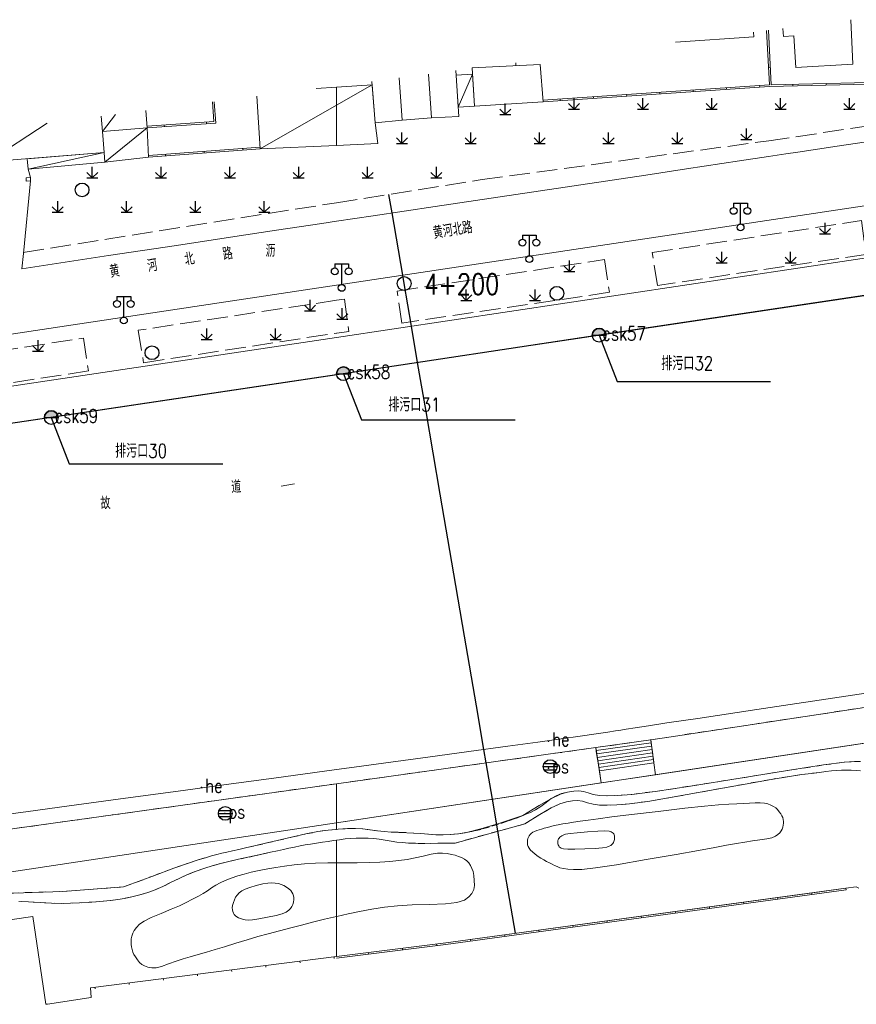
# Model space of a CAD drawing. Extents: x 39508475 to 39522402, y 3783947 to 3795549.
# Tile 85 of 256: x 39513204 to 39513325, y 3794440 to 3794583. Entities that reach past the tile are written whole.
import ezdxf
from ezdxf.enums import TextEntityAlignment as Align

# ---------------------------------------------------------------- set-up
doc = ezdxf.new("R2010")
doc.units = 0
doc.header["$PDSIZE"] = 0.2
doc.linetypes.add('X0', pattern=[4, 3, -1])
doc.linetypes.add('X6', pattern=[2, 1, -1])
doc.layers.get('0').update_dxf_attribs({"linetype": 'CONTINUOUS'})
for name, color, linetype in [('COMPONENT', 7, 'CONTINUOUS'), ('DLSS', 4, 'CONTINUOUS'), ('JCDL_DGX', 30, 'CONTINUOUS'), ('JCDL_DMX_F', 30, 'CONTINUOUS'), ('JCDL_JMDD_F', 231, 'CONTINUOUS'), ('JCDL_JMDM_F', 231, 'CONTINUOUS'), ('JCDL_JMDX_F', 231, 'CONTINUOUS'), ('JCDL_JT_ZJ', 100, 'CONTINUOUS'), ('JCDL_JTD_F', 100, 'CONTINUOUS'), ('JCDL_SX_ZJ', 5, 'CONTINUOUS'), ('JCDL_SXX_F', 5, 'CONTINUOUS'), ('JCDL_ZBM', 3, 'CONTINUOUS'), ('JMD', 6, 'CONTINUOUS'), ('SXSS', 5, 'CONTINUOUS'), ('ZBTZ', 3, 'CONTINUOUS'), ('zdh', 7, 'CONTINUOUS'), ('排水孔', 4, 'CONTINUOUS'), ('断面线', 2, 'CONTINUOUS')]:
    doc.layers.add(name, color=color, linetype=linetype)
for name, color, linetype, lineweight in [('JCDL_JMDX', 1, 'CONTINUOUS', 0), ('JCDL_ZBX', 3, 'CONTINUOUS', 0), ('JCDL_ZBX_F', 7, 'CONTINUOUS', 0), ('TEXTL_ZJ', 7, 'CONTINUOUS', 0)]:
    doc.layers.add(name, color=color, linetype=linetype, lineweight=lineweight)
doc.styles.add('HZ', font='rs', dxfattribs={"width": 0.8, "bigfont": 'hztxt'})
doc.linetypes.add('10422', pattern='A,2,[150,AAA.SHX,S=1,R=0,X=0,Y=1],2,[177,AAA.SHX,S=1,R=0,X=0,Y=0.8],1e-09', length=4)
doc.linetypes.add('X35', pattern='A,2,[150,AAA.SHX,S=1,R=0,X=0,Y=1],2,[177,AAA.SHX,S=1,R=0,X=0,Y=0.8],1e-09', length=4)
doc.linetypes.add('X4', pattern='A,0,-1e-09,[149,symbolx.shx,S=0.15,R=0,X=0,Y=0],-1.6', length=1.6)
doc.linetypes.add('X41', pattern='A,1,[18,symbolt.shx,S=1,R=0,X=0,Y=0],2,[8,symbolt.shx,S=1,R=0,X=0,Y=0],1', length=4)
doc.linetypes.add('X67', pattern='A,1,[150,symbolx.shx,S=1,R=0,X=0,Y=1],2,[153,symbolx.shx,S=1,R=0,X=0,Y=0.8],2,[145,symbolx.shx,S=1,R=0,X=0,Y=0],0,[150,symbolx.shx,S=1,R=0,X=0,Y=1],2,[153,symbolx.shx,S=1,R=0,X=0,Y=0.8],2,[150,symbolx.shx,S=1,R=0,X=0,Y=1],0.5,-0.5,[146,symbolx.shx,S=1,R=0,X=0,Y=0],-0.5,0.5,[153,symbolx.shx,S=1,R=0,X=0,Y=0.8],1', length=12)

# ---------------------------------------------------------------- blocks, each defined once
blk = doc.blocks.new('5820000')
at = {"color": 0, "linetype": 'Continuous'}
blk.add_circle((0, 0), 1, dxfattribs=at)
blk = doc.blocks.new('9530003')
at = {"color": 0}
for p, q in [((0, 0), (0, 1.6)), ((-0.8, 0), (0.8, 0))]:
    blk.add_line(p, q, dxfattribs=at)
at = {"color": 0, "linetype": 'Continuous'}
for points in [[(0, 0), (-0.8, 0.8)], [(0, 0), (0.8, 0.8)]]:
    blk.add_lwpolyline(points, dxfattribs=at)
blk = doc.blocks.new('3521000')
at = {"color": 0}
for p, q in [((-1, 3.5), (1, 3.5)), ((0, 0.5), (0, 3.5))]:
    blk.add_line(p, q, dxfattribs=at)
at = {"color": 0, "linetype": 'Continuous', "flags": 128}
for points in [[(-1, 3.5), (-1, 2.9)], [(1, 3.5), (1, 2.9)]]:
    blk.add_lwpolyline(points, dxfattribs=at)
at = {"color": 0}
for centre in [(-1, 2.4), (1, 2.4), (0, 0)]:
    blk.add_circle(centre, 0.5, dxfattribs=at)
blk = doc.blocks.new('gcbj0103')
for p, q in [((-1, 0), (1, 0)), ((-0.9, 0.43), (0.9, 0.43)), ((-0.88, -0.47), (0.88, -0.47))]:
    blk.add_line(p, q)
blk.add_circle((0, 0), 1)

msp = doc.modelspace()

# ---------------------------------------------------------------- hatches: boundary and pattern name
at = {"layer": '排水孔', "linetype": 'Continuous'}
h = msp.add_hatch(color=256, dxfattribs=at)
edge = h.paths.add_edge_path()
edge.add_arc((39513288.11, 3794537.333), 1, 0, 180)
edge.add_line((39513287.11, 3794537.333), (39513288.11, 3794537.333))
edge.add_line((39513288.11, 3794537.333), (39513289.11, 3794537.333))
h = msp.add_hatch(color=256, dxfattribs=at)
edge = h.paths.add_edge_path()
edge.add_arc((39513250.99, 3794531.744), 1, 0, 180)
edge.add_line((39513249.99, 3794531.744), (39513250.99, 3794531.744))
edge.add_line((39513250.99, 3794531.744), (39513251.99, 3794531.744))
h = msp.add_hatch(color=256, dxfattribs=at)
edge = h.paths.add_edge_path()
edge.add_arc((39513208.55, 3794525.362), 1, 0, 180)
edge.add_line((39513207.55, 3794525.362), (39513208.55, 3794525.362))
edge.add_line((39513208.55, 3794525.362), (39513209.55, 3794525.362))

# ---------------------------------------------------------------- linework, layer by layer
for p, q in [((39513287.11, 3794537.333, 74.911), (39513289.11, 3794537.333, 74.911)), ((39513249.99, 3794531.744, 75.024), (39513251.99, 3794531.744, 75.024)), ((39513207.55, 3794525.362, 74.903), (39513209.55, 3794525.362, 74.903))]:
    msp.add_line(p, q)
at = {"linetype": 'Continuous'}
for p, q in [((39513288.11, 3794537.333, 36.571), (39513290.72834, 3794530.63069, 0.009)), ((39513250.99, 3794531.744, 36.684), (39513253.60834, 3794525.04169, 0.122)), ((39513290.72834, 3794530.63069, 0.009), (39513313.02834, 3794530.63069, 0.009)), ((39513208.55, 3794525.362, 36.563), (39513211.16834, 3794518.65969, 0.001)), ((39513253.60834, 3794525.04169, 0.122), (39513275.90834, 3794525.04169, 0.122)), ((39513211.16834, 3794518.65969, 0.001), (39513233.46834, 3794518.65969, 0.001))]:
    msp.add_line(p, q, dxfattribs=at)
at = {"flags": 128}
for points, elevation in [([(39513289.11, 3794537.333, 1), (39513287.11, 3794537.333), (39513288.11, 3794537.333)], 36.571), ([(39513251.99, 3794531.744, 1), (39513249.99, 3794531.744), (39513250.99, 3794531.744)], 36.684), ([(39513209.55, 3794525.362, 1), (39513207.55, 3794525.362), (39513208.55, 3794525.362)], 36.563)]:
    msp.add_lwpolyline(points, format="xyb", close=True, dxfattribs=dict(at, elevation=elevation))
at = {"layer": 'DLSS', "linetype": 'X6', "lineweight": 0}
for points in [[(39513276.01608, 3794576.89856), (39513276.029, 3794576.516)], [(39513250, 3794537.64723), (39513250.00349, 3794537.64777)], [(39513250, 3794472.1842), (39513287.623, 3794477.426), (39513295.622, 3794478.572), (39513298.588, 3794479.013), (39513360.155, 3794488.331)], [(39513250, 3794465.55575), (39513250.226, 3794465.577), (39513251.57381, 3794465.65683), (39513252.73333, 3794465.67001), (39513253.79747, 3794465.61232), (39513254.86539, 3794465.48415), (39513255.91294, 3794465.3438), (39513256.90059, 3794465.24042), (39513257.91575, 3794465.16735), (39513259.044, 3794465.116), (39513260.17721, 3794465.06863), (39513261.21099, 3794465.0105), (39513262.23379, 3794464.93532), (39513263.33479, 3794464.83786), (39513264.43859, 3794464.75656), (39513265.47192, 3794464.742), (39513266.52557, 3794464.79832), (39513267.689, 3794464.925), (39513268.87389, 3794465.09523), (39513270.00813, 3794465.31511), (39513271.19356, 3794465.60926), (39513272.5287, 3794465.99746), (39513273.84998, 3794466.40709), (39513274.98339, 3794466.78177), (39513276.01944, 3794467.15362), (39513277.055, 3794467.555), (39513278.03885, 3794467.97199), (39513278.88068, 3794468.40249), (39513279.64753, 3794468.88785), (39513280.41131, 3794469.46582), (39513281.16557, 3794470.02578), (39513281.89662, 3794470.44346), (39513282.6709, 3794470.74625), (39513283.552, 3794470.969), (39513284.42623, 3794471.11986), (39513285.17468, 3794471.15266), (39513285.857, 3794471.06079), (39513286.53714, 3794470.84575), (39513287.27318, 3794470.6196), (39513288.16544, 3794470.48598), (39513289.31014, 3794470.43998), (39513290.787, 3794470.471), (39513292.86457, 3794470.63022), (39513296.26532, 3794471.0657), (39513301.41555, 3794471.84078), (39513308.62754, 3794472.99669), (39513315.78442, 3794474.14772), (39513320.72763, 3794474.90448), (39513323.73767, 3794475.30538), (39513325.221, 3794475.412), (39513326.07121, 3794475.40226)], [(39513326.09248, 3794474.04846), (39513325.46759, 3794474.11286), (39513324.74661, 3794474.15001), (39513324.00939, 3794474.16683), (39513323.32354, 3794474.15488), (39513322.62918, 3794474.11068), (39513321.86698, 3794474.03285), (39513321.0424, 3794473.93696), (39513320.11375, 3794473.82492), (39513318.98573, 3794473.68492), (39513317.576, 3794473.507), (39513315.76333, 3794473.25014), (39513313.12199, 3794472.81368), (39513309.33719, 3794472.14211), (39513304.16865, 3794471.19523), (39513298.99807, 3794470.25773), (39513295.20558, 3794469.62136), (39513292.54971, 3794469.25135), (39513290.71495, 3794469.09555), (39513289.28642, 3794469.04719), (39513288.15624, 3794469.08067), (39513287.24324, 3794469.20582), (39513286.4521, 3794469.42652), (39513285.714, 3794469.63783), (39513285.00018, 3794469.72771), (39513284.24591, 3794469.69461), (39513283.38911, 3794469.54499), (39513282.39951, 3794469.24909), (39513281.14651, 3794468.66662), (39513279.4914, 3794467.71964), (39513277.32169, 3794466.35398), (39513267.201, 3794463.562), (39513264.70242, 3794463.52501), (39513262.8286, 3794463.51301), (39513261.45564, 3794463.52693), (39513260.427, 3794463.566), (39513259.54881, 3794463.62274), (39513258.74092, 3794463.70302), (39513257.93358, 3794463.81626), (39513257.05702, 3794463.96976), (39513256.1813, 3794464.11916), (39513255.37711, 3794464.21705), (39513254.57515, 3794464.26834), (39513253.706, 3794464.281), (39513252.83854, 3794464.26949), (39513252.04293, 3794464.23004), (39513251.25073, 3794464.15665), (39513250.39323, 3794464.04556), (39513250, 3794463.98946)], [(39513191.667, 3794464.057), (39513250, 3794472.1842)], [(39513198.766, 3794456.15), (39513210.229, 3794456.545), (39513219.067, 3794457.19), (39513223.2974, 3794458.77726), (39513226.37096, 3794459.91053), (39513228.48008, 3794460.65851), (39513229.88, 3794461.115), (39513230.95453, 3794461.44041), (39513231.84159, 3794461.69611), (39513232.6087, 3794461.90028), (39513233.33121, 3794462.07446), (39513234.06166, 3794462.24289), (39513234.85858, 3794462.4255), (39513235.8019, 3794462.64049), (39513236.962, 3794462.904), (39513238.24744, 3794463.19722), (39513239.66147, 3794463.52381), (39513241.34681, 3794463.91703), (39513243.42845, 3794464.40579), (39513245.52473, 3794464.87994), (39513247.26503, 3794465.21828), (39513248.7828, 3794465.4413), (39513250, 3794465.55575)], [(39513250, 3794463.98946), (39513249.53585, 3794463.92324), (39513248.74406, 3794463.80767), (39513247.94925, 3794463.68859), (39513247.083, 3794463.556), (39513246.2219, 3794463.41955), (39513245.44644, 3794463.286), (39513244.69119, 3794463.14309), (39513243.88936, 3794462.97921), (39513243.07367, 3794462.80726), (39513242.26634, 3794462.63408), (39513241.39259, 3794462.44337), (39513240.382, 3794462.22), (39513239.32097, 3794461.98515), (39513238.25779, 3794461.75132), (39513237.09293, 3794461.49673), (39513235.73347, 3794461.20099), (39513234.35659, 3794460.89057), (39513233.12634, 3794460.58088), (39513231.93974, 3794460.24304), (39513230.691, 3794459.85), (39513229.45705, 3794459.42887), (39513228.32599, 3794458.98553), (39513227.20056, 3794458.47674), (39513225.98311, 3794457.86351), (39513224.77114, 3794457.25778), (39513223.66625, 3794456.77721), (39513222.57397, 3794456.38713), (39513221.399, 3794456.047), (39513220.23861, 3794455.75122), (39513219.20112, 3794455.5277), (39513218.19963, 3794455.36149), (39513217.1449, 3794455.23389), (39513216.08002, 3794455.12619), (39513215.04038, 3794455.03471), (39513213.93089, 3794454.95225), (39513212.661, 3794454.871), (39513211.33567, 3794454.8086), (39513210.01794, 3794454.79696), (39513208.5853, 3794454.83915), (39513206.92269, 3794454.93472), (39513205.26144, 3794455.03085), (39513203.83388, 3794455.07512)]]:
    msp.add_lwpolyline(points, dxfattribs=at)
at = {"layer": 'DLSS', "linetype": 'Continuous', "lineweight": 20}
for points in [[(39513250, 3794553.90306), (39513255.28879, 3794554.69546), (39513264.31625, 3794556.04413), (39513294.91329, 3794560.6081), (39513300.82684, 3794561.49302), (39513308.48537, 3794562.64555), (39513312.73976, 3794563.29037), (39513315.22961, 3794563.67337), (39513316.96798, 3794563.93841), (39513322.703, 3794564.807), (39513326.9752, 3794565.45215), (39513341.73352, 3794567.67497), (39513361.97632, 3794570.72123)], [(39513204.28957, 3794546.98137), (39513204.509, 3794549.215), (39513205.544, 3794559.751), (39513205.51649, 3794560.25603), (39513205.192, 3794561.473)], [(39513360.37897, 3794561.19846), (39513334.05499, 3794557.234), (39513250, 3794544.60793)], [(39513204.28957, 3794546.98137), (39513216.85619, 3794548.8933), (39513226.72245, 3794550.39193), (39513234.58906, 3794551.58343), (39513241.28701, 3794552.594), (39513247.86662, 3794553.58342), (39513250, 3794553.90306)], [(39513250, 3794544.60793), (39513172.45, 3794532.959), (39513143.918, 3794528.63101), (39513064.11099, 3794516.67201), (39513057.51501, 3794515.66), (39513055.411, 3794515.34247)]]:
    msp.add_lwpolyline(points, dxfattribs=at)
at = {"layer": 'JCDL_DGX', "color": 42, "linetype": 'Continuous', "lineweight": 15, "true_color": 0xc28700}
for points in [[(39513277.82334, 3794463.05912), (39513277.7419, 3794463.30287), (39513277.70009, 3794463.52448), (39513277.69725, 3794463.74283), (39513277.73017, 3794463.97703), (39513277.78375, 3794464.20666), (39513277.85847, 3794464.40783), (39513277.96305, 3794464.597), (39513278.10426, 3794464.79143), (39513278.27096, 3794464.97543), (39513278.4713, 3794465.12545), (39513278.72674, 3794465.25274), (39513279.05518, 3794465.36999), (39513279.41028, 3794465.48267), (39513279.76582, 3794465.59274), (39513280.15506, 3794465.71027), (39513280.60909, 3794465.84486), (39513281.09391, 3794465.98001), (39513281.59885, 3794466.09964), (39513282.17275, 3794466.21366), (39513282.85994, 3794466.33236), (39513283.60924, 3794466.45419), (39513284.41643, 3794466.58), (39513285.36167, 3794466.72187), (39513286.51616, 3794466.89084), (39513287.9594, 3794467.09152), (39513289.9891, 3794467.35248), (39513292.84303, 3794467.70304), (39513296.70525, 3794468.16669), (39513300.56967, 3794468.62036), (39513303.43188, 3794468.93342), (39513305.4772, 3794469.1236), (39513306.94418, 3794469.21664), (39513308.12807, 3794469.27097), (39513309.11014, 3794469.31579), (39513309.96564, 3794469.35451), (39513310.77804, 3794469.39094), (39513311.52143, 3794469.40615), (39513312.11772, 3794469.36521), (39513312.61058, 3794469.25967), (39513313.05041, 3794469.08532), (39513313.44463, 3794468.88166), (39513313.76618, 3794468.66601), (39513314.03916, 3794468.41726), (39513314.29082, 3794468.11642), (39513314.51227, 3794467.80829), (39513314.67175, 3794467.53215), (39513314.77911, 3794467.26482), (39513314.84755, 3794466.98255), (39513314.88967, 3794466.70148), (39513314.89818, 3794466.4387), (39513314.87112, 3794466.17115), (39513314.80883, 3794465.87606), (39513314.71645, 3794465.58217), (39513314.57634, 3794465.31908), (39513314.37149, 3794465.06473), (39513314.08912, 3794464.79649), (39513313.7229, 3794464.54156), (39513313.20316, 3794464.33719), (39513312.46872, 3794464.16842), (39513311.47243, 3794464.01798), (39513310.37815, 3794463.86735), (39513309.27568, 3794463.69784), (39513308.06133, 3794463.49208), (39513306.63869, 3794463.23503), (39513304.9136, 3794462.92072), (39513302.56339, 3794462.49991), (39513299.31714, 3794461.92453), (39513294.96237, 3794461.15661), (39513290.65689, 3794460.41651), (39513287.59579, 3794459.94559), (39513285.59503, 3794459.72194), (39513284.40142, 3794459.70748), (39513283.56891, 3794459.77625), (39513282.92428, 3794459.86514), (39513282.4227, 3794459.98412), (39513282.01, 3794460.14118), (39513281.63586, 3794460.31216), (39513281.27909, 3794460.4834), (39513280.90777, 3794460.67093), (39513280.49094, 3794460.88972), (39513280.06838, 3794461.12247), (39513279.67552, 3794461.36245), (39513279.2781, 3794461.63268), (39513278.84213, 3794461.9542), (39513278.434, 3794462.27751), (39513278.14116, 3794462.55445), (39513277.9457, 3794462.8071), (39513277.82334, 3794463.05912)], [(39513289.86364, 3794465.21226), (39513289.56108, 3794465.29586), (39513288.93975, 3794465.31884), (39513287.91546, 3794465.27838), (39513286.43027, 3794465.17581), (39513284.94159, 3794465.05501), (39513283.90421, 3794464.94614), (39513283.25818, 3794464.83998), (39513282.91804, 3794464.72717), (39513282.70678, 3794464.61428), (39513282.54476, 3794464.50781), (39513282.42088, 3794464.39835), (39513282.32154, 3794464.27667), (39513282.23985, 3794464.15388), (39513282.18224, 3794464.04025), (39513282.1453, 3794463.92593), (39513282.12426, 3794463.80109), (39513282.11481, 3794463.67454), (39513282.12134, 3794463.55381), (39513282.1458, 3794463.42809), (39513282.18893, 3794463.2869), (39513282.24876, 3794463.14731), (39513282.33593, 3794463.02759), (39513282.46084, 3794462.91818), (39513282.6314, 3794462.80886), (39513282.93425, 3794462.71704), (39513283.55597, 3794462.67336), (39513284.5808, 3794462.67768), (39513286.06672, 3794462.72675), (39513287.55693, 3794462.79574), (39513288.59786, 3794462.87491), (39513289.24997, 3794462.97249), (39513289.59905, 3794463.09551), (39513289.81854, 3794463.22672), (39513289.98397, 3794463.35509), (39513290.10637, 3794463.49237), (39513290.19958, 3794463.64974), (39513290.27382, 3794463.80782), (39513290.32495, 3794463.94776), (39513290.35587, 3794464.08116), (39513290.37078, 3794464.22003), (39513290.375, 3794464.35708), (39513290.36577, 3794464.48363), (39513290.34113, 3794464.61064), (39513290.30013, 3794464.74906), (39513290.24295, 3794464.88457), (39513290.15759, 3794465.00065), (39513290.03374, 3794465.10658), (39513289.86364, 3794465.21226)], [(39513250, 3794460.69445), (39513250.85026, 3794460.69406), (39513252.98851, 3794460.68805), (39513254.75201, 3794460.71494), (39513256.27485, 3794460.77995), (39513257.70681, 3794460.8858), (39513259.05117, 3794461.01812), (39513260.24502, 3794461.1825), (39513261.38761, 3794461.39694), (39513262.58151, 3794461.67617), (39513263.71422, 3794461.93622), (39513264.62697, 3794462.07863), (39513265.38705, 3794462.10706), (39513266.07166, 3794462.0326), (39513266.69376, 3794461.91639), (39513267.21901, 3794461.78802), (39513267.68857, 3794461.63449), (39513268.14721, 3794461.44445), (39513268.57093, 3794461.23034), (39513268.90933, 3794460.9864), (39513269.18704, 3794460.6874), (39513269.43264, 3794460.31168), (39513269.64623, 3794459.88964), (39513269.80376, 3794459.41669), (39513269.91533, 3794458.84444), (39513269.99408, 3794458.13099), (39513270.01369, 3794457.40772), (39513269.9032, 3794456.79857), (39513269.64161, 3794456.25598), (39513269.21778, 3794455.72803), (39513268.57254, 3794455.25875), (39513267.47943, 3794454.93648), (39513265.79958, 3794454.74318), (39513263.43234, 3794454.65237), (39513260.95291, 3794454.5775), (39513258.85172, 3794454.4441), (39513256.9634, 3794454.23489), (39513255.10872, 3794453.93754), (39513253.31885, 3794453.60771), (39513251.67392, 3794453.27651), (39513250.0321, 3794452.91286), (39513250, 3794452.9052)], [(39513250, 3794452.9052), (39513248.25133, 3794452.48782), (39513246.48377, 3794452.05365), (39513244.89156, 3794451.65568), (39513243.34026, 3794451.2597), (39513241.69279, 3794450.83136), (39513240.05483, 3794450.3955), (39513238.53931, 3794449.97128), (39513237.01461, 3794449.52001), (39513235.34974, 3794449.00476), (39513233.72408, 3794448.49865), (39513232.34666, 3794448.08171), (39513231.10909, 3794447.72229), (39513229.89389, 3794447.38498), (39513228.73002, 3794447.05818), (39513227.68523, 3794446.73822), (39513226.67164, 3794446.39577), (39513225.59933, 3794446.00294), (39513224.5838, 3794445.65039), (39513223.78344, 3794445.45916), (39513223.14109, 3794445.42463), (39513222.58929, 3794445.53193), (39513222.10262, 3794445.70761), (39513221.70488, 3794445.92992), (39513221.36617, 3794446.22346), (39513221.05278, 3794446.60818), (39513220.77349, 3794447.01176), (39513220.56287, 3794447.37612), (39513220.40688, 3794447.73209), (39513220.2879, 3794448.11107), (39513220.19797, 3794448.49108), (39513220.15109, 3794448.85091), (39513220.1464, 3794449.22256), (39513220.18031, 3794449.63721), (39513220.25175, 3794450.05777), (39513220.38803, 3794450.45161), (39513220.60721, 3794450.85333), (39513220.92193, 3794451.29703), (39513221.36189, 3794451.75774), (39513222.05143, 3794452.22333), (39513223.07545, 3794452.73772), (39513224.49706, 3794453.34163), (39513225.96341, 3794453.94618), (39513227.15546, 3794454.46298), (39513228.16211, 3794454.93314), (39513229.08438, 3794455.4008), (39513229.92563, 3794455.8498), (39513230.62806, 3794456.24989), (39513231.24591, 3794456.63444), (39513231.83898, 3794457.03786), (39513232.43632, 3794457.43148), (39513233.07023, 3794457.77928), (39513233.80296, 3794458.11), (39513234.6903, 3794458.4535), (39513235.63175, 3794458.78407), (39513236.56768, 3794459.0662), (39513237.58511, 3794459.3223), (39513238.76574, 3794459.57646), (39513239.99064, 3794459.81689), (39513241.1743, 3794460.02139), (39513242.42397, 3794460.20613), (39513243.84259, 3794460.38858), (39513245.34656, 3794460.54863), (39513246.91674, 3794460.64927), (39513248.70533, 3794460.69505), (39513250, 3794460.69445)], [(39513241.08126, 3794457.76021), (39513240.57974, 3794457.79805), (39513239.99346, 3794457.75476), (39513239.26065, 3794457.61967), (39513238.32913, 3794457.38805), (39513237.4097, 3794457.1257), (39513236.7223, 3794456.87524), (39513236.2217, 3794456.61421), (39513235.85052, 3794456.32088), (39513235.55151, 3794456.01209), (39513235.32194, 3794455.69302), (39513235.14607, 3794455.333), (39513235.00462, 3794454.90405), (39513234.89681, 3794454.48001), (39513234.84729, 3794454.13848), (39513234.8562, 3794453.85429), (39513234.91989, 3794453.59856), (39513235.01392, 3794453.36748), (39513235.13679, 3794453.17587), (39513235.30235, 3794453.00905), (39513235.52165, 3794452.85073), (39513235.76613, 3794452.70662), (39513236.02625, 3794452.59313), (39513236.32759, 3794452.50216), (39513236.69306, 3794452.42416), (39513237.15118, 3794452.38059), (39513237.80049, 3794452.41898), (39513238.71736, 3794452.54964), (39513239.96071, 3794452.77685), (39513241.19604, 3794453.03339), (39513242.08283, 3794453.27423), (39513242.67538, 3794453.52057), (39513243.04717, 3794453.79328), (39513243.31231, 3794454.07427), (39513243.50434, 3794454.35176), (39513243.63519, 3794454.65137), (39513243.72082, 3794454.99731), (39513243.77327, 3794455.34233), (39513243.77955, 3794455.63847), (39513243.73644, 3794455.90941), (39513243.64397, 3794456.18046), (39513243.51312, 3794456.44252), (39513243.3259, 3794456.67975), (39513243.06017, 3794456.91228), (39513242.69895, 3794457.16055), (39513242.30799, 3794457.392), (39513241.9306, 3794457.56138), (39513241.53263, 3794457.67942), (39513241.08126, 3794457.76021)]]:
    msp.add_lwpolyline(points, dxfattribs=at)
at = {"layer": 'JCDL_DMX_F', "color": 3, "linetype": 'X41', "lineweight": 0}
for points in [[(39513250, 3794537.0219), (39513358.8536, 3794553.35438)], [(39513181.107, 3794526.686), (39513250, 3794537.0219)]]:
    msp.add_lwpolyline(points, dxfattribs=at)
at = {"layer": 'JCDL_DMX_F', "color": 3, "linetype": 'X35', "lineweight": 0}
for points in [[(39513296.086, 3794475.194), (39513296.28661, 3794473.48972), (39513360.987, 3794483.236), (39513360.785, 3794484.855)], [(39513250, 3794466.51725), (39513288.40213, 3794472.30203), (39513288.172, 3794474.038)], [(39513192.233, 3794460.619), (39513193.1, 3794457.946), (39513250, 3794466.51725)]]:
    msp.add_lwpolyline(points, dxfattribs=at)
at = {"layer": 'JCDL_JMDM_F', "linetype": 'Continuous', "lineweight": 0}
msp.add_lwpolyline([(39513324.67178, 3794583.17255), (39513324.97478, 3794576.70871), (39513316.67005, 3794576.21788), (39513316.39806, 3794580.81985), (39513314.88071, 3794580.73017), (39513314.8115, 3794581.9011)], dxfattribs=at)
at = {"layer": 'JCDL_JMDX', "color": 6, "linetype": 'Continuous', "lineweight": 0}
for points in [[(39513313.11262, 3794573.70852), (39513312.69995, 3794581.62882)], [(39513269.7214, 3794575.28193), (39513267.65833, 3794570.4434)], [(39513250, 3794570.76018), (39513255.15886, 3794573.7149)], [(39513279.987, 3794571.233), (39513312.87563, 3794573.45293), (39513333.28561, 3794573.92875)], [(39513222.481, 3794567.443), (39513232.436, 3794568.153), (39513232.20872, 3794571.24975)], [(39513238.897, 3794564.401), (39513250, 3794570.76018)], [(39513215.98554, 3794566.93408), (39513217.88565, 3794569.40284)], [(39513199.336, 3794562.544), (39513207.93378, 3794568.11958)], [(39513222.481, 3794567.443), (39513216.337, 3794562.473)], [(39513222.664, 3794563.184), (39513238.897, 3794564.401)], [(39513205.192, 3794561.473), (39513216.22582, 3794563.86732)], [(39513287.623, 3794477.426), (39513295.622, 3794478.572), (39513295.6993, 3794478.009), (39513295.7767, 3794477.446), (39513295.854, 3794476.883), (39513295.9313, 3794476.32), (39513296.0087, 3794475.757), (39513296.086, 3794475.194), (39513288.172, 3794474.038), (39513288.0805, 3794474.6027), (39513287.989, 3794475.1673), (39513287.8975, 3794475.732), (39513287.806, 3794476.2967), (39513287.71451, 3794476.8613), (39513287.623, 3794477.426)], [(39513287.623, 3794477.426), (39513288.172, 3794474.038), (39513296.086, 3794475.194), (39513295.622, 3794478.572), (39513287.623, 3794477.426)], [(39513296.086, 3794475.194), (39513295.622, 3794478.572)], [(39513287.623, 3794477.426), (39513288.172, 3794474.038)], [(39513287.69213, 3794476.99937), (39513295.68043, 3794478.14663)], [(39513287.77211, 3794476.50581), (39513295.74802, 3794477.65453)], [(39513287.85209, 3794476.01225), (39513295.81562, 3794477.16242)], [(39513287.93207, 3794475.51869), (39513295.88321, 3794476.67032)], [(39513288.01204, 3794475.02512), (39513295.95081, 3794476.17821)], [(39513288.09202, 3794474.53156), (39513296.01841, 3794475.6861)], [(39513288.172, 3794474.038), (39513296.086, 3794475.194)], [(39513323.95346, 3794456.99554), (39513265.846, 3794449.072), (39513250, 3794447.0708)], [(39513323.98723, 3794456.74783), (39513265.87855, 3794448.82412), (39513250, 3794446.81881)], [(39513318.9993, 3794456.31999), (39513319.03308, 3794456.07228)], [(39513323.95346, 3794456.99554), (39513323.98723, 3794456.74783)], [(39513304.13684, 3794454.29334), (39513304.17062, 3794454.04563)], [(39513309.091, 3794454.96889), (39513309.12477, 3794454.72118)], [(39513314.04515, 3794455.64444), (39513314.07893, 3794455.39673)], [(39513294.22854, 3794452.94224), (39513294.26231, 3794452.69454)], [(39513299.18269, 3794453.61779), (39513299.21647, 3794453.37008)], [(39513284.32023, 3794451.59115), (39513284.35401, 3794451.34344)], [(39513289.27438, 3794452.2667), (39513289.30816, 3794452.01899)], [(39513274.41192, 3794450.24005), (39513274.4457, 3794449.99234)], [(39513279.36608, 3794450.9156), (39513279.39985, 3794450.66789)], [(39513264.50187, 3794448.90225), (39513264.5332, 3794448.65422)], [(39513265.846, 3794449.072), (39513265.59789, 3794449.04133)], [(39513269.45777, 3794449.5645), (39513269.49155, 3794449.31679)], [(39513254.58068, 3794447.64929), (39513254.612, 3794447.40127)], [(39513259.54127, 3794448.27577), (39513259.5726, 3794448.02774)], [(39513239.69889, 3794445.76987), (39513239.73021, 3794445.52183)], [(39513244.65948, 3794446.39634), (39513244.69081, 3794446.14831)], [(39513249.62008, 3794447.02282), (39513249.6514, 3794446.77479)], [(39513229.77769, 3794444.51691), (39513229.80901, 3794444.26888)], [(39513234.73829, 3794445.14339), (39513234.76961, 3794444.89536)], [(39513219.8565, 3794443.26396), (39513219.88782, 3794443.01593)], [(39513224.81709, 3794443.89043), (39513224.84842, 3794443.6424)], [(39513214.8959, 3794442.63748), (39513214.92722, 3794442.38945)]]:
    msp.add_lwpolyline(points, dxfattribs=at)
at = {"layer": 'JCDL_JMDX', "color": 6, "linetype": 'X67', "lineweight": 0}
for points in [[(39513250, 3794531.62379), (39513347.32985, 3794546.16702)], [(39513057.27327, 3794502.665), (39513069.56106, 3794504.46842), (39513143.41735, 3794515.56616), (39513144.51996, 3794514.84347), (39513145.58811, 3794514.43051), (39513155.80164, 3794515.97888), (39513156.28403, 3794516.32301), (39513156.76642, 3794516.97687), (39513157.24881, 3794517.76838), (39513250, 3794531.62379)]]:
    msp.add_lwpolyline(points, dxfattribs=at)
at = {"layer": 'JCDL_JMDX_F', "linetype": 'Continuous', "lineweight": 0}
for points in [[(39513279.96708, 3794571.48223), (39513312.86259, 3794573.70262), (39513312.45128, 3794581.59676)], [(39513312.98254, 3794576.20513), (39513312.73288, 3794576.19213)], [(39513306.6159, 3794573.03041), (39513306.59906, 3794573.27984)], [(39513311.44282, 3794573.35621), (39513311.42598, 3794573.60565)], [(39513312.87581, 3794573.44878), (39513312.8756, 3794573.45293)], [(39513313.11262, 3794573.70852), (39513333.27712, 3794574.17862)], [(39513316.27653, 3794573.53221), (39513316.2707, 3794573.78214)], [(39513321.11312, 3794573.64497), (39513321.10729, 3794573.8949)], [(39513282.48132, 3794571.40137), (39513282.46449, 3794571.6508)], [(39513287.30824, 3794571.72718), (39513287.2914, 3794571.97661)], [(39513292.13515, 3794572.05298), (39513292.11832, 3794572.30242)], [(39513296.96207, 3794572.37879), (39513296.94523, 3794572.62822)], [(39513301.78899, 3794572.7046), (39513301.77215, 3794572.95403)], [(39513222.4627, 3794567.69233), (39513232.16833, 3794568.38454), (39513231.9604, 3794571.21773)], [(39513224.97467, 3794567.62085), (39513224.95688, 3794567.87022)], [(39513231.09704, 3794568.0575), (39513231.07926, 3794568.30687)], [(39513222.65326, 3794563.4339), (39513238.88109, 3794564.65051)], [(39513236.404, 3794564.2141), (39513236.38531, 3794564.4634)], [(39513225.157, 3794563.3709), (39513225.13831, 3794563.6202)], [(39513230.7805, 3794563.7925), (39513230.76181, 3794564.0418)], [(39513204.892, 3794560.222), (39513204.92, 3794559.71701), (39513205.544, 3794559.751), (39513205.51649, 3794560.25603), (39513204.892, 3794560.222)]]:
    msp.add_lwpolyline(points, dxfattribs=at)
at = {"layer": 'JCDL_SXX_F', "color": 142, "linetype": 'Continuous', "lineweight": 0, "true_color": 0x00a0e9}
msp.add_lwpolyline([(39513241.92585, 3794515.4249), (39513243.89938, 3794515.74923)], dxfattribs=at)
at = {"layer": 'JCDL_ZBM', "linetype": 'Continuous', "lineweight": 0}
for points in [[(39513296.28661, 3794473.48972), (39513296.086, 3794475.194), (39513295.622, 3794478.572), (39513298.588, 3794479.013), (39513360.155, 3794488.331), (39513360.785, 3794484.855), (39513360.987, 3794483.236), (39513296.28661, 3794473.48972)], [(39513326.07121, 3794475.40226), (39513325.221, 3794475.412), (39513323.73767, 3794475.30538), (39513320.72763, 3794474.90448), (39513315.78442, 3794474.14772), (39513308.62754, 3794472.99669), (39513301.41555, 3794471.84078), (39513296.26532, 3794471.0657), (39513292.86457, 3794470.63022), (39513290.787, 3794470.471), (39513289.31014, 3794470.43998), (39513288.16544, 3794470.48598), (39513287.27318, 3794470.6196), (39513286.53714, 3794470.84575), (39513285.857, 3794471.06079), (39513285.17468, 3794471.15266), (39513284.42623, 3794471.11986), (39513283.552, 3794470.969), (39513282.52255, 3794470.66179), (39513281.19113, 3794470.04181), (39513279.40854, 3794469.02546), (39513277.055, 3794467.555), (39513273.56308, 3794466.42463), (39513270.95956, 3794465.64251), (39513269.07395, 3794465.16407), (39513267.689, 3794464.925), (39513266.52557, 3794464.79832), (39513265.47192, 3794464.742), (39513264.43859, 3794464.75656), (39513263.33479, 3794464.83786), (39513262.23379, 3794464.93532), (39513261.21099, 3794465.0105), (39513260.17721, 3794465.06863), (39513259.044, 3794465.116), (39513257.91575, 3794465.16735), (39513256.90059, 3794465.24042), (39513255.91294, 3794465.3438), (39513254.86539, 3794465.48415), (39513253.79747, 3794465.61232), (39513252.73333, 3794465.67001), (39513251.57381, 3794465.65683), (39513250.226, 3794465.577), (39513250, 3794465.55575), (39513250, 3794466.51725), (39513360.987, 3794483.236)], [(39513288.40213, 3794472.30203), (39513288.26988, 3794473.29968), (39513287.623, 3794477.426), (39513250, 3794472.1842), (39513250, 3794466.51725), (39513288.40213, 3794472.30203)], [(39513325.82611, 3794456.98859), (39513325.46739, 3794457.20198), (39513323.95346, 3794456.99554), (39513320.18273, 3794456.48136), (39513265.846, 3794449.072), (39513250, 3794447.0708), (39513250, 3794463.98946), (39513250.39323, 3794464.04556), (39513251.25073, 3794464.15665), (39513252.04293, 3794464.23004), (39513252.83854, 3794464.26949), (39513253.706, 3794464.281), (39513254.57515, 3794464.26834), (39513255.37711, 3794464.21705), (39513256.1813, 3794464.11916), (39513257.05702, 3794463.96976), (39513257.93358, 3794463.81626), (39513258.74092, 3794463.70302), (39513259.54881, 3794463.62274), (39513260.427, 3794463.566), (39513261.45564, 3794463.52693), (39513262.8286, 3794463.51301), (39513264.70242, 3794463.52501), (39513267.201, 3794463.562), (39513277.32169, 3794466.35398), (39513279.4914, 3794467.71964), (39513281.14651, 3794468.66662), (39513282.39951, 3794469.24909), (39513283.38911, 3794469.54499), (39513284.24591, 3794469.69461), (39513285.00018, 3794469.72771), (39513285.714, 3794469.63783), (39513286.4521, 3794469.42652), (39513287.24324, 3794469.20582), (39513288.15624, 3794469.08067), (39513289.28642, 3794469.04719), (39513290.71495, 3794469.09555), (39513292.54971, 3794469.25135), (39513295.20558, 3794469.62136), (39513298.99807, 3794470.25773), (39513304.16865, 3794471.19523), (39513309.33719, 3794472.14211), (39513313.12199, 3794472.81368), (39513315.76333, 3794473.25014), (39513317.576, 3794473.507), (39513318.98573, 3794473.68492), (39513320.11375, 3794473.82492), (39513321.0424, 3794473.93696), (39513321.86698, 3794474.03285), (39513322.62918, 3794474.11068), (39513323.32354, 3794474.15488), (39513324.00939, 3794474.16683), (39513324.74661, 3794474.15001), (39513325.46759, 3794474.11286), (39513326.09248, 3794474.04846)], [(39513250, 3794466.51725), (39513193.1, 3794457.946), (39513192.233, 3794460.619), (39513191.667, 3794464.057), (39513250, 3794472.1842), (39513250, 3794466.51725)], [(39513193.1, 3794457.946), (39513250, 3794466.51725), (39513250, 3794465.55575), (39513248.7828, 3794465.4413), (39513247.26503, 3794465.21828), (39513245.52473, 3794464.87994), (39513243.42845, 3794464.40579), (39513241.34681, 3794463.91703), (39513239.66147, 3794463.52381), (39513238.24744, 3794463.19722), (39513236.962, 3794462.904), (39513235.8019, 3794462.64049), (39513234.85858, 3794462.4255), (39513234.06166, 3794462.24289), (39513233.33121, 3794462.07446), (39513232.6087, 3794461.90028), (39513231.84159, 3794461.69611), (39513230.95453, 3794461.44041), (39513229.88, 3794461.115), (39513228.48008, 3794460.65851), (39513226.37096, 3794459.91053), (39513223.2974, 3794458.77726), (39513219.067, 3794457.19), (39513210.229, 3794456.545), (39513198.766, 3794456.15)], [(39513250, 3794463.98946), (39513250, 3794447.0708), (39513214.23583, 3794442.55412), (39513214.35675, 3794441.11892), (39513214.00315, 3794441.06643), (39513207.99999, 3794440.17533), (39513207.7527, 3794440.13862), (39513205.859, 3794452.896), (39513182.508, 3794449.525)], [(39513203.83388, 3794455.07512), (39513205.26144, 3794455.03085), (39513206.92269, 3794454.93472), (39513208.5853, 3794454.83915), (39513210.01794, 3794454.79696), (39513211.33567, 3794454.8086), (39513212.661, 3794454.871), (39513213.93089, 3794454.95225), (39513215.04038, 3794455.03471), (39513216.08002, 3794455.12619), (39513217.1449, 3794455.23389), (39513218.19963, 3794455.36149), (39513219.20112, 3794455.5277), (39513220.23861, 3794455.75122), (39513221.399, 3794456.047), (39513222.57397, 3794456.38713), (39513223.66625, 3794456.77721), (39513224.77114, 3794457.25778), (39513225.98311, 3794457.86351), (39513227.20056, 3794458.47674), (39513228.32599, 3794458.98553), (39513229.45705, 3794459.42887), (39513230.691, 3794459.85), (39513231.93974, 3794460.24304), (39513233.12634, 3794460.58088), (39513234.35659, 3794460.89057), (39513235.73347, 3794461.20099), (39513237.09293, 3794461.49673), (39513238.25779, 3794461.75132), (39513239.32097, 3794461.98515), (39513240.382, 3794462.22), (39513241.39259, 3794462.44337), (39513242.26634, 3794462.63408), (39513243.07367, 3794462.80726), (39513243.88936, 3794462.97921), (39513244.69119, 3794463.14309), (39513245.44644, 3794463.286), (39513246.2219, 3794463.41955), (39513247.083, 3794463.556), (39513247.94925, 3794463.68859), (39513248.74406, 3794463.80767), (39513249.53585, 3794463.92324), (39513250, 3794463.98946)]]:
    msp.add_lwpolyline(points, dxfattribs=at)
at = {"layer": 'JCDL_ZBX', "color": 114, "linetype": 'X4', "lineweight": 0, "true_color": 0x009944}
msp.add_lwpolyline([(39513288.40213, 3794472.30203), (39513296.28661, 3794473.48972)], dxfattribs=at)
at = {"layer": 'JCDL_ZBX_F', "color": 114, "linetype": 'X0', "lineweight": 0, "true_color": 0x009944}
for points in [[(39513250, 3794556.59094), (39513271.13075, 3794559.95877), (39513312.75496, 3794565.57694), (39513362.16246, 3794572.97934)], [(39513204.48651, 3794549.35645), (39513250, 3794556.59094)], [(39513295.813, 3794549.333), (39513326.23319, 3794553.99184), (39513326.88, 3794549.082), (39513296.59899, 3794544.576), (39513295.813, 3794549.333)], [(39513258.802, 3794543.752), (39513288.906, 3794548.331), (39513289.609, 3794543.572), (39513259.49101, 3794539.09), (39513258.802, 3794543.752)], [(39513250, 3794542.41444), (39513221.187, 3794538.05699), (39513221.97099, 3794533.335), (39513250.00116, 3794537.64741)], [(39513250, 3794542.41444), (39513251.14099, 3794542.587), (39513251.766, 3794537.894), (39513250.00349, 3794537.64777)], [(39513180.938, 3794532.01199), (39513213.21199, 3794536.90401), (39513213.955, 3794532.153), (39513181.628, 3794527.161), (39513180.938, 3794532.01199)]]:
    msp.add_lwpolyline(points, dxfattribs=at)
at = {"layer": 'JMD', "color": 6, "linetype": 'Continuous', "lineweight": 0}
for points in [[(39513310.53432, 3794581.34957), (39513310.58096, 3794580.66391), (39513299.22783, 3794579.89164)], [(39513269.665, 3794576.166), (39513279.552, 3794576.675), (39513279.987, 3794571.233), (39513270.02, 3794570.60101), (39513269.665, 3794576.166)], [(39513259.06933, 3794574.71333), (39513259.516, 3794568.58199)], [(39513263.787, 3794568.893), (39513259.516, 3794568.58199), (39513259.06933, 3794574.71333)], [(39513267.33101, 3794575.77865), (39513267.74, 3794569.12), (39513263.787, 3794568.893), (39513263.32303, 3794575.26183)], [(39513263.32303, 3794575.26183), (39513263.787, 3794568.893)], [(39513269.7214, 3794575.28193), (39513270.02, 3794570.60101), (39513267.65867, 3794570.44419), (39513267.37074, 3794575.13198), (39513269.7214, 3794575.28193)], [(39513247.04495, 3794573.16283), (39513250, 3794573.36389), (39513250, 3794564.90267)], [(39513255.983, 3794565.17301), (39513250, 3794564.90267), (39513250, 3794573.36389), (39513255.15886, 3794573.7149), (39513255.61601, 3794568.20901), (39513255.983, 3794565.17301)], [(39513259.516, 3794568.58199), (39513255.61601, 3794568.209), (39513255.11827, 3794574.20386)], [(39513250, 3794564.90267), (39513238.897, 3794564.401), (39513238.40939, 3794572.0493)], [(39513215.81305, 3794569.13558), (39513215.98554, 3794566.93408), (39513216.22582, 3794563.86732), (39513199.336, 3794562.544), (39513198.953, 3794566.96153)], [(39513222.29543, 3794569.97146), (39513222.481, 3794567.443), (39513215.98554, 3794566.93408), (39513215.81305, 3794569.13558)], [(39513222.481, 3794567.443), (39513222.664, 3794563.184), (39513216.337, 3794562.473), (39513216.22582, 3794563.86732), (39513215.98554, 3794566.93408), (39513222.481, 3794567.443)], [(39513216.22582, 3794563.86732), (39513216.337, 3794562.473), (39513205.192, 3794561.473), (39513205.07201, 3794562.978), (39513216.22582, 3794563.86732)]]:
    msp.add_lwpolyline(points, dxfattribs=at)
at = {"layer": 'SXSS', "linetype": '10422', "flags": 128}
msp.add_lwpolyline([(39513736.40101, 3794535.921), (39513730.19235, 3794541.05791), (39513725.38649, 3794544.86917), (39513721.6493, 3794547.60228), (39513715.7732, 3794551.21407), (39513710.14165, 3794554.14014), (39513703.43692, 3794557.18625), (39513700.24735, 3794558.50691), (39513693.35, 3794561.02901), (39513686.28282, 3794563.2749), (39513675.16698, 3794565.92102), (39513662.017, 3794568.572), (39513632.096, 3794573.736), (39513617.19935, 3794575.53086), (39513604.65935, 3794576.40824), (39513602.34607, 3794576.53389), (39513576.99717, 3794576.65403), (39513557.44667, 3794576.35066), (39513528.76899, 3794573.347), (39513520.291, 3794572.135), (39513480.622, 3794566.238), (39513446.106, 3794561.08), (39513401.493, 3794554.331), (39513379.618, 3794551.096), (39513360.18403, 3794548.08772), (39513356.31412, 3794547.50947), (39513326.674, 3794543.111), (39513288.108, 3794537.333), (39513250.988, 3794531.744), (39513208.548, 3794525.362), (39513157.24881, 3794517.76838), (39513155.80164, 3794515.97888), (39513145.58811, 3794514.43051), (39513143.41735, 3794515.56616), (39513109.815, 3794510.486), (39513036.703, 3794499.409), (39513000, 3794494.1008), (39512987.885, 3794492.156), (39512954.031, 3794486.944), (39512918.648, 3794481.664), (39512884.7206, 3794476.80509), (39512863.766, 3794473.606), (39512750, 3794456.59256), (39512736.543, 3794454.494), (39512702.544, 3794449.486), (39512701.707, 3794448.206), (39512701.671, 3794446.846)], dxfattribs=at)
at = {"layer": 'SXSS', "linetype": 'X35', "lineweight": 0}
for points in [[(39513250, 3794474.25943), (39513252.53493, 3794474.60541), (39513257.85982, 3794475.33079), (39513263.2571, 3794476.06443), (39513269.18748, 3794476.86906), (39513274.84431, 3794477.63788), (39513279.21422, 3794478.23704), (39513282.60011, 3794478.70861), (39513285.369, 3794479.103), (39513287.68356, 3794479.43728), (39513289.36314, 3794479.68313), (39513290.51265, 3794479.85625), (39513291.27155, 3794479.97712), (39513292.06559, 3794480.10483), (39513293.34706, 3794480.30364), (39513295.27568, 3794480.59797), (39513297.969, 3794481.006), (39513302.43774, 3794481.67867), (39513311.03421, 3794482.9669), (39513324.90023, 3794485.04154), (39513344.83421, 3794488.02221)], [(39513178.631, 3794464.467), (39513184.19362, 3794465.25204), (39513188.74509, 3794465.89175), (39513192.62787, 3794466.43399), (39513196.228, 3794466.933), (39513200.07088, 3794467.46224), (39513204.86535, 3794468.11804), (39513211.13748, 3794468.97207), (39513219.31708, 3794470.08308), (39513227.69164, 3794471.22024), (39513234.69597, 3794472.17252), (39513240.87235, 3794473.01374), (39513246.817, 3794473.825), (39513250, 3794474.25943)]]:
    msp.add_lwpolyline(points, dxfattribs=at)
at = {"layer": 'zdh', "color": 1}
for p in [(39513288.108, 3794537.333, 36.571), (39513250.988, 3794531.744, 36.684), (39513208.548, 3794525.362, 36.563), (39513280.784, 3794478.382, 37.541), (39513280.776, 3794474.447, 37.665), (39513230.391, 3794471.635, 36.971), (39513233.745, 3794467.863, 37.856)]:
    msp.add_point(p, dxfattribs=at)
at = {"layer": '排水孔'}
for centre in [(39513288.11, 3794537.333, 74.911), (39513250.99, 3794531.744, 75.024), (39513208.55, 3794525.362, 74.903)]:
    msp.add_circle(centre, 1, dxfattribs=at)
at = {"layer": '断面线', "color": 1, "flags": 128}
msp.add_lwpolyline([(39513275.95203, 3794450.45006), (39513273.41597, 3794465.27652), (39513273.25418, 3794466.22238), (39513272.62089, 3794469.92479), (39513271.71688, 3794475.20989), (39513271.38206, 3794477.16733), (39513270.30139, 3794483.48525), (39513268.565, 3794493.63666), (39513267.01801, 3794502.68077), (39513265.03789, 3794514.25707), (39513262.98425, 3794526.26322), (39513261.7666, 3794533.38198), (39513260.86514, 3794538.65211), (39513259.8062, 3794544.843), (39513259.59975, 3794546.04993), (39513258.05038, 3794555.10803), (39513257.58981, 3794557.80061)], dxfattribs=at)
at = {"layer": '断面线'}
msp.add_circle((39513259.8062, 3794544.843), 1, dxfattribs=at)

# ---------------------------------------------------------------- block references
at = {"layer": 'COMPONENT', "linetype": 'Continuous'}
for p in [(39513281.01698, 3794474.67415), (39513233.82054, 3794467.87321)]:
    msp.add_blockref('gcbj0103', p, dxfattribs=at)
at = {"layer": 'JCDL_JMDD_F'}
for p in [(39513308.65699, 3794553.005), (39513277.987, 3794548.387), (39513250.73201, 3794544.21399), (39513219.091, 3794539.482)]:
    msp.add_blockref('3521000', p, dxfattribs=at)
at = {"layer": 'JCDL_JTD_F'}
for p in [(39513213.026, 3794558.43799), (39513281.99699, 3794543.421), (39513223.18199, 3794534.79899)]:
    msp.add_blockref('5820000', p, dxfattribs=at)
at = {"layer": 'ZBTZ'}
for p in [(39513284.48328, 3794570.19382), (39513294.48175, 3794570.1938), (39513304.48022, 3794570.19382), (39513314.4787, 3794570.1938), (39513324.4772, 3794570.1938), (39513274.48478, 3794569.39382), (39513309.51386, 3794565.76173), (39513259.48705, 3794565.19455), (39513269.48553, 3794565.19457), (39513279.48403, 3794565.19457), (39513289.48253, 3794565.19457), (39513299.48097, 3794565.19457), (39513214.49385, 3794560.19535), (39513224.4923, 3794560.1953), (39513234.4908, 3794560.1953), (39513244.4893, 3794560.1953), (39513254.4878, 3794560.1953), (39513264.48629, 3794560.19531), (39513209.4946, 3794555.1961), (39513219.4931, 3794555.1961), (39513229.49155, 3794555.19605), (39513239.49005, 3794555.19605), (39513320.92875, 3794552.05825), (39513305.931, 3794547.859), (39513315.9295, 3794547.859), (39513283.81175, 3794546.59625), (39513268.814, 3794542.397), (39513278.8125, 3794542.397), (39513246.1425, 3794540.901), (39513250.80769, 3794539.66196), (39513231.14475, 3794536.70175), (39513241.14325, 3794536.70175), (39513206.62575, 3794535.04025)]:
    msp.add_blockref('9530003', p, dxfattribs=at)

# ---------------------------------------------------------------- texts
at = {"color": 6, "linetype": 'Continuous', "style": 'HZ', "width": 0.8}
for s, p in [('排污口32', (39513297.14585, 3794532.25676)), ('排污口31', (39513257.50884, 3794526.24963)), ('排污口30', (39513217.82203, 3794519.53285))]:
    msp.add_text(s, height=2, dxfattribs=at).set_placement(p)
at = {"layer": 'JCDL_JT_ZJ', "lineweight": 0, "style": 'HZ', "width": 0.8}
for s, p in [('路', (39513233.7134, 3794547.65372)), ('河', (39513222.78016, 3794545.94527)), ('北', (39513228.14944, 3794546.88839)), ('黄', (39513217.28075, 3794545.11998))]:
    msp.add_text(s, height=1.8, rotation=10.1138957, dxfattribs=at).set_placement(p, align=Align.BOTTOM_LEFT)
msp.add_text('沥', height=1.8, dxfattribs=at).set_placement((39513239.67068, 3794548.17414), align=Align.BOTTOM_LEFT)
at = {"layer": 'JCDL_SX_ZJ', "lineweight": 0, "style": 'HZ', "width": 0.8}
for s, p in [('道', (39513234.77351, 3794513.84219)), ('故', (39513215.80605, 3794511.46548))]:
    msp.add_text(s, height=1.8, rotation=3.6406368, dxfattribs=at).set_placement(p, align=Align.BOTTOM_LEFT)
at = {"layer": 'TEXTL_ZJ', "style": 'HZ', "width": 0.8}
for s, rotation, p in [('黄河北路', 9.0219697, (39513264.23127, 3794550.77034)), ('黄河故道', 9.193582, (39513196.93359, 3794506.05943))]:
    msp.add_text(s, height=1.8, rotation=rotation, dxfattribs=at).set_placement(p, align=Align.BOTTOM_LEFT)
at = {"layer": 'zdh', "color": 1, "style": 'HZ', "width": 0.8}
for s, p in [('csk57', (39513288.608, 3794536.583, 36.571)), ('csk58', (39513251.488, 3794530.994, 36.684)), ('csk59', (39513209.048, 3794524.612, 36.563)), ('he', (39513281.284, 3794477.632, 37.541)), ('ps', (39513281.276, 3794473.697, 37.665)), ('he', (39513230.891, 3794470.885, 36.971)), ('ps', (39513234.245, 3794467.113, 37.856))]:
    msp.add_text(s, height=2, dxfattribs=at).set_placement(p)
at = {"layer": '断面线', "linetype": 'Continuous', "style": 'HZ', "width": 0.8}
msp.add_text('4+200', height=3, dxfattribs=at).set_placement((39513273.63116, 3794544.73176), align=Align.MIDDLE_RIGHT)

doc.saveas('drawing.dxf')
